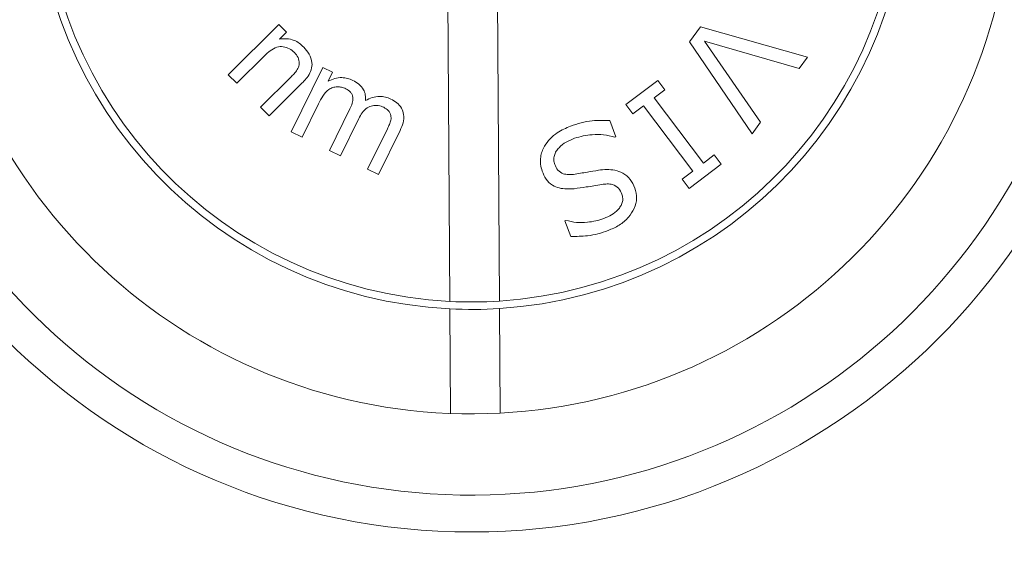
# Model space of a CAD drawing. Header units: inches. Extents: x 0.03 to 5.47, y 0.02 to 4.23.
# Tile 5 of 32: x 1.6 to 1.99, y 2.38 to 2.6. Entities that reach past the tile are written whole.
import ezdxf

# ---------------------------------------------------------------- set-up
doc = ezdxf.new("R2010")
doc.units = ezdxf.units.IN
doc.header["$LTSCALE"] = 0.5
doc.header["$MEASUREMENT"] = 0
doc.styles.add('SLDTEXTSTYLE0', font='TXT', dxfattribs={"width": 0.75})
doc.dimstyles.new('SLDDIMSTYLE0', dxfattribs={"dimtxt": 0.0416666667, "dimasz": 0.0625, "dimexe": 0, "dimexo": 0.0625, "dimgap": 0.0104166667, "dimtad": 0, "dimtih": 1, "dimtoh": 1, "dimrnd": 1e-09, "dimdsep": 46, "dimtxsty": 'SLDTEXTSTYLE0', "dimsah": 1, "dimcen": 0.09, "dimadec": 0, "dimazin": 2, "dimtfac": 1, "dimtofl": 0, "dimtmove": 0, "dimatfit": 3, "dimfxl": 1, "dimfrac": 2, "dimtolj": 1, "dimtzin": 12, "dimarcsym": 0})
doc.dimstyles.new('SLDDIMSTYLE4', dxfattribs={"dimtxt": 0.0416666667, "dimasz": 0.0625, "dimexe": 0, "dimexo": 0.0625, "dimgap": 0.0104166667, "dimtad": 0, "dimtih": 1, "dimtoh": 1, "dimrnd": 1e-09, "dimzin": 12, "dimdsep": 46, "dimtxsty": 'SLDTEXTSTYLE0', "dimsah": 1, "dimcen": 0, "dimadec": 0, "dimazin": 3, "dimtfac": 1, "dimtofl": 0, "dimtmove": 0, "dimatfit": 3, "dimfxl": 1, "dimfrac": 2, "dimtolj": 1, "dimtzin": 12, "dimarcsym": 0})

# ---------------------------------------------------------------- blocks, each defined once
blk = doc.blocks.new('_D_2')
at = {"color": 7, "linetype": 'Continuous', "lineweight": 18}
for p, q in [((1.7027684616, 2.6605478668), (1.1129545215, 2.6605478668)), ((1.1479545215, 2.6605478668), (1.1479545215, 2.514743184)), ((1.0420131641, 2.4507385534), (1.0293395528, 2.4507385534)), ((1.0293395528, 2.4507385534), (1.0293395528, 2.3845348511)), ((1.2538958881, 2.4507385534), (1.2665694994, 2.4507385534)), ((1.2665694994, 2.4507385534), (1.2665694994, 2.3845348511)), ((1.0293395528, 2.3845348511), (1.0420131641, 2.3845348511)), ((1.2665694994, 2.3845348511), (1.2538958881, 2.3845348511)), ((1.1479545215, 2.0978736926), (1.1479545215, 2.2436783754)), ((1.4269799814, 2.0978736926), (1.1129545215, 2.0978736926))]:
    blk.add_line(p, q, dxfattribs=at)
for points in [[(1.1479545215, 2.6605478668), (1.1379545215, 2.5980478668), (1.1579545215, 2.5980478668)], [(1.1479545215, 2.0978736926), (1.1579545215, 2.1603736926), (1.1379545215, 2.1603736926)]]:
    blk.add_solid(points, dxfattribs=at)
at = {"color": 7, "linetype": 'Continuous', "lineweight": 18, "char_height": 0.0416666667, "attachment_point": 1, "style": 'SLDTEXTSTYLE0'}
for s, insert in [('0.56in', (1.071604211, 2.5128987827)), ('14.3mm', (1.0420131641, 2.4382460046)), ('OPTICAL AXIS', (0.9679776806, 2.3635932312)), ('HEIGHT', (1.0527384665, 2.2973895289))]:
    blk.add_mtext(s, dxfattribs=dict(at, insert=insert))
blk = doc.blocks.new('_D_4')
at = {"color": 7, "linetype": 'Continuous', "lineweight": 18}
for p, q in [((1.9968230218, 2.5414634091), (2.2955824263, 2.379188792)), ((2.2955824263, 2.379188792), (2.3705824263, 2.379188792))]:
    blk.add_line(p, q, dxfattribs=at)
blk.add_solid([(1.9968230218, 2.5414634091), (2.0469713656, 2.5028448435), (2.0565173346, 2.5204196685)], dxfattribs=at)
at = {"color": 7, "linetype": 'Continuous', "lineweight": 18, "insert": (2.3705824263, 2.3997816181), "char_height": 0.0416666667, "attachment_point": 1, "style": 'SLDTEXTSTYLE0'}
blk.add_mtext('SM05 (0.535-40) SERIES INTERNAL THREAD', dxfattribs=at)

msp = doc.modelspace()

# ---------------------------------------------------------------- linework, layer by layer
at = {"color": 7, "linetype": 'Continuous', "lineweight": 18}
for p, q in [((1.788119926, 2.4887337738), (1.7872987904, 2.6127550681)), ((1.7672992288, 2.6126226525), (1.7681203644, 2.4886013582)), ((1.6790968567, 2.5797705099), (1.6994360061, 2.6000177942)), ((1.6994360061, 2.6000177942), (1.7025335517, 2.5969132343)), ((1.7025335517, 2.5969132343), (1.6996438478, 2.5940414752)), ((1.8645985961, 2.5929816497), (1.8689446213, 2.5990095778)), ((1.8689446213, 2.5990095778), (1.9119268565, 2.5868169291)), ((1.889696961, 2.5560186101), (1.8645985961, 2.5929816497)), ((1.9086048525, 2.5822157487), (1.8705454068, 2.5932730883)), ((1.8705454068, 2.5932730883), (1.893018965, 2.5606197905)), ((1.6936460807, 2.5873910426), (1.6825332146, 2.5763236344)), ((1.9119268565, 2.5868169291), (1.9086048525, 2.5822157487)), ((1.7044085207, 2.55678353), (1.7170980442, 2.5826613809)), ((1.7170980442, 2.5826613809), (1.7210211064, 2.5807401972)), ((1.6825332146, 2.5763236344), (1.6790968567, 2.5797705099)), ((1.6921244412, 2.5666914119), (1.7044950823, 2.5790091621)), ((1.7210211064, 2.5807401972), (1.7192421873, 2.5771145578)), ((1.8389846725, 2.5677627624), (1.8518263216, 2.5774430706)), ((1.8518263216, 2.5774430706), (1.8546490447, 2.5736975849)), ((1.7080587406, 2.5756993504), (1.6955527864, 2.5632444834)), ((1.8546490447, 2.5736975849), (1.8503685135, 2.570468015)), ((1.8503685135, 2.570468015), (1.8701191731, 2.5442495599)), ((1.6955527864, 2.5632444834), (1.6921244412, 2.5666914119)), ((1.7153837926, 2.568058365), (1.7087978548, 2.5546330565)), ((1.7197873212, 2.5492409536), (1.7280335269, 2.566058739)), ((1.8418073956, 2.5640172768), (1.8389846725, 2.5677627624)), ((1.8460879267, 2.5672468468), (1.8418073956, 2.5640172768)), ((1.8658385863, 2.5410283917), (1.8460879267, 2.5672468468)), ((1.7315532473, 2.5621236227), (1.7241766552, 2.5470904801)), ((1.832505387, 2.5613436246), (1.834917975, 2.5548227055)), ((1.7351178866, 2.5417220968), (1.7431110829, 2.5580253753)), ((1.7481877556, 2.5573538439), (1.7394750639, 2.5395874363)), ((1.893018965, 2.5606197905), (1.889696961, 2.5560186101)), ((1.7087978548, 2.5546330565), (1.7044085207, 2.55678353)), ((1.834917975, 2.5548227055), (1.8345407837, 2.5546857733)), ((1.7241766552, 2.5470904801), (1.7197873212, 2.5492409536)), ((1.8701191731, 2.5442495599), (1.8743997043, 2.5474791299)), ((1.8743997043, 2.5474791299), (1.8772224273, 2.5437336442)), ((1.7394750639, 2.5395874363), (1.7351178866, 2.5417220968)), ((1.8772224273, 2.5437336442), (1.8643807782, 2.5340533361)), ((1.8615580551, 2.5377988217), (1.8658385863, 2.5410283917)), ((1.8643807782, 2.5340533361), (1.8615580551, 2.5377988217)), ((1.8144722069, 2.5210534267), (1.8148493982, 2.5211903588)), ((1.8167993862, 2.5147419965), (1.8144722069, 2.5210534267)), ((1.7681402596, 2.485596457), (1.7684186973, 2.4435422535)), ((1.788418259, 2.4436746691), (1.7881398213, 2.4857288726))]:
    msp.add_line(p, q, dxfattribs=at)
for radius in [0.3750000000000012, 0.2649999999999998]:
    msp.add_circle((1.7769799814, 2.6608736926), radius, dxfattribs=at)
for radius, start, end in [(0.1754999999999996, 93.6458314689, 267.1128595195), (0.1755, 273.6458314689, 87.1128595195), (0.1725000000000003, 93.7027031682, 267.0559878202), (0.1725000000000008, 273.7027031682, 87.0559878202), (0.2501794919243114, 184.3315685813, 353.5517981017), (0.2175000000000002, 185.1443702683, 352.7389964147), (0.1725000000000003, 267.0559878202, 273.7027031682), (0.1754999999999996, 267.1128595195, 273.6458314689), (0.3799999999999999, 214.3479198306, 325.6520801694)]:
    msp.add_arc((1.7769799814, 2.6608736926), radius, start, end, dxfattribs=at)
for points, knots in [([(1.699643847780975, 2.594041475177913), (1.700642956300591, 2.594167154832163), (1.702640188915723, 2.59441839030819), (1.705408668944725, 2.593746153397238), (1.707687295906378, 2.592501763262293), (1.708850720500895, 2.591434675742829), (1.709432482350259, 2.590901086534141)], [0, 0, 0, 0, 0.2799322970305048, 0.5595887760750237, 0.7797756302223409, 1, 1, 1, 1]), ([(1.705729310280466, 2.588656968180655), (1.70507024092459, 2.589221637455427), (1.703752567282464, 2.59035057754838), (1.701230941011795, 2.591166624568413), (1.698422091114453, 2.590991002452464), (1.695875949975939, 2.589464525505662), (1.694390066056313, 2.588082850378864), (1.693646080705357, 2.587391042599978)], [0, 0, 0, 0, 0.1867903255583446, 0.3734488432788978, 0.5591666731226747, 0.7792737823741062, 1, 1, 1, 1]), ([(1.709432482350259, 2.590901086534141), (1.710216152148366, 2.589980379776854), (1.711782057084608, 2.588140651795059), (1.712953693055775, 2.584881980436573), (1.71264133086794, 2.581704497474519), (1.711697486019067, 2.58005063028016), (1.711224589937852, 2.57922199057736)], [0, 0, 0, 0, 0.2803837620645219, 0.5602542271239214, 0.7796734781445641, 0.9999999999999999, 0.9999999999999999, 0.9999999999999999, 0.9999999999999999]), ([(1.704495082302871, 2.57900916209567), (1.704977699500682, 2.579510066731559), (1.705942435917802, 2.580511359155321), (1.707214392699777, 2.582189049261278), (1.707834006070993, 2.584371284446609), (1.707314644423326, 2.586759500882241), (1.706258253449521, 2.588023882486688), (1.705729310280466, 2.588656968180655)], [0, 0, 0, 0, 0.1874112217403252, 0.3746290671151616, 0.5607258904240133, 0.7800520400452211, 1, 1, 1, 1]), ([(1.711224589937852, 2.57922199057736), (1.710668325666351, 2.578533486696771), (1.709674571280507, 2.577303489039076), (1.708552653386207, 2.576189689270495), (1.708058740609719, 2.575699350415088)], [0, 0, 0, 0, 0.5597603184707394, 1, 1, 1, 1]), ([(1.719242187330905, 2.57711455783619), (1.720111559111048, 2.577545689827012), (1.72185046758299, 2.57840803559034), (1.724574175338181, 2.578706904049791), (1.727058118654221, 2.578373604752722), (1.728459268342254, 2.577775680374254), (1.729159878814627, 2.577476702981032)], [0, 0, 0, 0, 0.279822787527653, 0.5596986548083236, 0.7798381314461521, 1, 1, 1, 1]), ([(1.729159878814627, 2.577476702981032), (1.730002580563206, 2.57700755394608), (1.731685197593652, 2.576070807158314), (1.733454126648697, 2.573987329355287), (1.734348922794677, 2.571629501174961), (1.734285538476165, 2.570112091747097), (1.734253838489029, 2.569353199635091)], [0, 0, 0, 0, 0.2803667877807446, 0.5598065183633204, 0.779848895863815, 1, 1, 1, 1]), ([(1.726321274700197, 2.574148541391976), (1.72576938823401, 2.574373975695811), (1.724665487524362, 2.574824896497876), (1.722865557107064, 2.574962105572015), (1.72108786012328, 2.574677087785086), (1.718955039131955, 2.573556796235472), (1.717014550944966, 2.571214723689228), (1.715928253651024, 2.569112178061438), (1.715383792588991, 2.568058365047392)], [0, 0, 0, 0, 0.1250666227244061, 0.2501622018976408, 0.3751943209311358, 0.5002177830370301, 0.7495050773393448, 1, 1, 1, 1]), ([(1.728033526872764, 2.566058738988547), (1.728355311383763, 2.566781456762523), (1.728997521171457, 2.568223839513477), (1.729292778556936, 2.570231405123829), (1.728934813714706, 2.5717902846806), (1.728058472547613, 2.573148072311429), (1.727015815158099, 2.573748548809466), (1.726321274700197, 2.574148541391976)], [0, 0, 0, 0, 0.2506571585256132, 0.5002555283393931, 0.625380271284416, 0.7504563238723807, 1, 1, 1, 1]), ([(1.734253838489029, 2.569353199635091), (1.735146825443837, 2.5698032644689), (1.736931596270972, 2.570702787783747), (1.739715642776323, 2.571156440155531), (1.742293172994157, 2.570878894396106), (1.743741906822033, 2.570270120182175), (1.744466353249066, 2.569965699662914)], [0, 0, 0, 0, 0.2801173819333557, 0.5598573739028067, 0.7799045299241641, 1, 1, 1, 1]), ([(1.744466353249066, 2.569965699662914), (1.745286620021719, 2.56950878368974), (1.746925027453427, 2.568596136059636), (1.748844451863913, 2.566465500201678), (1.749859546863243, 2.563592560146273), (1.74951737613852, 2.5603838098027), (1.748631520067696, 2.558365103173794), (1.748187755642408, 2.557353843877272)], [0, 0, 0, 0, 0.1870462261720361, 0.373607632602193, 0.5598240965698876, 0.7794964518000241, 1, 1, 1, 1]), ([(1.741627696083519, 2.566645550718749), (1.740899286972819, 2.566936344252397), (1.739443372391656, 2.567517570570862), (1.737049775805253, 2.567424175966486), (1.734708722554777, 2.566487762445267), (1.732856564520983, 2.564549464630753), (1.731988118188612, 2.562933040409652), (1.731553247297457, 2.562123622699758)], [0, 0, 0, 0, 0.186720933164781, 0.3732102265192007, 0.5594528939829, 0.7793978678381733, 1, 1, 1, 1]), ([(1.743111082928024, 2.558025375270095), (1.74337685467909, 2.558592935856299), (1.743908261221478, 2.559727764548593), (1.744571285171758, 2.561498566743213), (1.744595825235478, 2.563539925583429), (1.743532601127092, 2.565484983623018), (1.742263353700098, 2.566258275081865), (1.741627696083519, 2.566645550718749)], [0, 0, 0, 0, 0.1874821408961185, 0.3748676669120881, 0.5609578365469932, 0.7801212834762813, 1, 1, 1, 1]), ([(1.81667404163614, 2.559054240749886), (1.818099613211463, 2.559537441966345), (1.820950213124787, 2.560503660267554), (1.826261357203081, 2.561481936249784), (1.830137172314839, 2.56139608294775), (1.832505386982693, 2.561343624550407)], [0, 0, 0, 0, 0.2801221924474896, 0.5601376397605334, 1, 1, 1, 1]), ([(1.806233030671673, 2.551003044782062), (1.80694846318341, 2.552037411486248), (1.808379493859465, 2.554106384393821), (1.811863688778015, 2.557024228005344), (1.814849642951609, 2.558284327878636), (1.81667404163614, 2.559054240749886)], [0, 0, 0, 0, 0.2800142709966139, 0.5600933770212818, 1, 1, 1, 1]), ([(1.81832791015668, 2.554183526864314), (1.817191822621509, 2.553716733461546), (1.814922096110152, 2.552784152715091), (1.812414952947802, 2.550931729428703), (1.810885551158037, 2.548996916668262), (1.810116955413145, 2.547309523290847), (1.809868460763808, 2.545440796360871), (1.810210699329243, 2.544254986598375), (1.810381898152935, 2.54366180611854)], [0, 0, 0, 0, 0.2503632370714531, 0.5001868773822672, 0.6253075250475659, 0.7502777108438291, 0.8750808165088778, 1, 1, 1, 1]), ([(1.834540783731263, 2.554685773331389), (1.833041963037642, 2.555047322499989), (1.830043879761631, 2.555770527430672), (1.825733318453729, 2.555712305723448), (1.821793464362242, 2.555270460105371), (1.819482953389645, 2.554545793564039), (1.81832791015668, 2.554183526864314)], [0, 0, 0, 0, 0.2798790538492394, 0.5598406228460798, 0.7799607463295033, 1, 1, 1, 1]), ([(1.805299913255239, 2.540922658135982), (1.805035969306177, 2.541864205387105), (1.80450788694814, 2.54374799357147), (1.80462355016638, 2.546494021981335), (1.805184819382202, 2.548951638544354), (1.805883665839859, 2.550319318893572), (1.806233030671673, 2.551003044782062)], [0, 0, 0, 0, 0.2797751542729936, 0.5597564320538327, 0.7799150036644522, 1, 1, 1, 1]), ([(1.810381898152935, 2.54366180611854), (1.810726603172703, 2.542845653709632), (1.811412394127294, 2.541221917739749), (1.813585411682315, 2.539843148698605), (1.815822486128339, 2.539553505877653), (1.817192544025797, 2.539636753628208), (1.817877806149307, 2.539678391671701)], [0, 0, 0, 0, 0.280389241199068, 0.5578346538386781, 0.7788420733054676, 1, 1, 1, 1]), ([(1.827940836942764, 2.541366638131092), (1.8290475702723, 2.541489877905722), (1.831260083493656, 2.541736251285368), (1.834611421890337, 2.541467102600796), (1.837985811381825, 2.540300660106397), (1.840917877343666, 2.537789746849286), (1.841999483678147, 2.535388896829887), (1.84254094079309, 2.534187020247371)], [0, 0, 0, 0, 0.1871507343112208, 0.3741402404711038, 0.5607847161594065, 0.7801268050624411, 1, 1, 1, 1]), ([(1.818151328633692, 2.533899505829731), (1.817153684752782, 2.533840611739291), (1.815159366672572, 2.533722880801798), (1.812175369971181, 2.534117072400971), (1.809171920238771, 2.535252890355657), (1.806703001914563, 2.537677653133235), (1.805768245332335, 2.539839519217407), (1.805299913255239, 2.540922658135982)], [0, 0, 0, 0, 0.1871082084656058, 0.3740345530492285, 0.5606626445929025, 0.7798830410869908, 1, 1, 1, 1]), ([(1.817877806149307, 2.539678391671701), (1.819758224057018, 2.539979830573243), (1.823116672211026, 2.540518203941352), (1.826466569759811, 2.541107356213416), (1.827940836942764, 2.541366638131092)], [0, 0, 0, 0, 0.5599067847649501, 1, 1, 1, 1]), ([(1.829222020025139, 2.535678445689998), (1.827161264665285, 2.535309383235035), (1.82348154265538, 2.534650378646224), (1.819779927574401, 2.534128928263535), (1.818151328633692, 2.533899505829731)], [0, 0, 0, 0, 0.5600301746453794, 1, 1, 1, 1]), ([(1.837364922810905, 2.531690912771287), (1.836977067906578, 2.532556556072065), (1.83620443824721, 2.534280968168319), (1.833826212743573, 2.535693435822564), (1.831415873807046, 2.535889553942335), (1.829953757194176, 2.535748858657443), (1.829222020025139, 2.535678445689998)], [0, 0, 0, 0, 0.2801676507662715, 0.5581103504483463, 0.7788500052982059, 1, 1, 1, 1]), ([(1.84254094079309, 2.534187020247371), (1.842901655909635, 2.532818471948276), (1.843622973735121, 2.530081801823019), (1.842474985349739, 2.525882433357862), (1.840006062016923, 2.522156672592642), (1.836373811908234, 2.519041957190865), (1.833330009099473, 2.517743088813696), (1.83180690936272, 2.517093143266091)], [0, 0, 0, 0, 0.1863211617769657, 0.3725842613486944, 0.5593848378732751, 0.7795189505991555, 1, 1, 1, 1]), ([(1.830144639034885, 2.52196380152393), (1.83118134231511, 2.522396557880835), (1.833252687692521, 2.523261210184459), (1.835492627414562, 2.525028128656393), (1.836853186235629, 2.526821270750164), (1.837571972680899, 2.528353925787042), (1.837823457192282, 2.530060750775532), (1.837517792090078, 2.531147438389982), (1.837364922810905, 2.531690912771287)], [0, 0, 0, 0, 0.250263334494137, 0.5000290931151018, 0.6252140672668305, 0.7502440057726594, 0.8750919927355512, 1, 1, 1, 1]), ([(1.814849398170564, 2.521190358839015), (1.816267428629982, 2.520857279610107), (1.819105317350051, 2.520190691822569), (1.823179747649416, 2.520362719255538), (1.826886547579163, 2.520886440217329), (1.829058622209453, 2.521604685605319), (1.830144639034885, 2.52196380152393)], [0, 0, 0, 0, 0.2796803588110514, 0.5597212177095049, 0.7798647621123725, 1, 1, 1, 1]), ([(1.83180690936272, 2.517093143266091), (1.830454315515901, 2.516635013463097), (1.827749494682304, 2.515718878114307), (1.822720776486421, 2.514759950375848), (1.819045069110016, 2.514748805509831), (1.816799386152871, 2.514741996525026)], [0, 0, 0, 0, 0.280136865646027, 0.560197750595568, 1, 1, 1, 1])]:
    msp.add_open_spline(points, degree=3, knots=knots, dxfattribs=at)

# ---------------------------------------------------------------- dimensions: what is measured, and where the dimension line sits
dim = msp.add_linear_dim(base=(1.1479545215, 2.0978736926), p1=(1.7277684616, 2.6605478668), p2=(1.4519799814, 2.0978736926), angle=90, text='<>\\POPTICAL AXIS\\PHEIGHT', dimstyle='SLDDIMSTYLE0', dxfattribs=at)
dim.commit()
dim.dimension.update_dxf_attribs({"geometry": '_D_2', "text_midpoint": (1.1479545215, 2.3792107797), "dimtype": 160})
dim = msp.add_radius_dim(center=(1.7769799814, 2.6608736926), mpoint=(1.9968230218, 2.5414634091), text='SM05 (0.535-40) SERIES INTERNAL THREAD', dimstyle='SLDDIMSTYLE4', dxfattribs=at)
dim.commit()
dim.dimension.update_dxf_attribs({"geometry": '_D_4', "text_midpoint": (2.9101272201, 2.379188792), "dimtype": 164})

doc.saveas('drawing.dxf')
